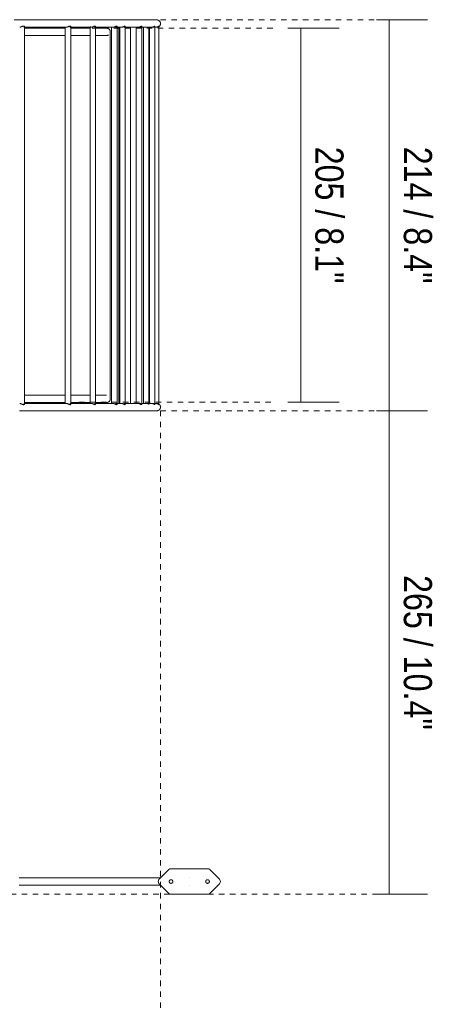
# Model space of a CAD drawing. Header units: millimetres. Extents: x -3269 to -1326, y 696 to 6709.
# Tile 7 of 11: x -1553 to -1326, y 980 to 1519. Entities that reach past the tile are written whole.
import ezdxf

# ---------------------------------------------------------------- set-up
doc = ezdxf.new("R2010")
doc.units = ezdxf.units.MM
doc.linetypes.add('Dash', pattern=[6, 3, -3])
doc.layers.add('A-ANNO-DIMS', color=7, linetype='Dash', lineweight=9, true_color=0xd2d2d2)
doc.layers.add('A-ANNO-DIMS-7', color=7, linetype='Continuous', lineweight=9)
doc.layers.add('E-LITE-EQPM', color=7, linetype='Continuous', lineweight=20)
doc.styles.add('Arial Narrow', font='ARIALN.TTF', dxfattribs={"height": 15.4})
doc.dimstyles.new('FARO_-_2_2mm_Arial_Narrow_mm_Inch_Right', dxfattribs={"dimscale": 304.8, "dimtxt": 15.760837, "dimasz": 0, "dimexe": 0.068898, "dimexo": 0.0625, "dimgap": 0.011483, "dimtad": 1, "dimdec": 0, "dimzin": 0, "dimdsep": 46, "dimtxsty": 'Arial Narrow', "dimblk1": 'NONE', "dimblk2": 'NONE', "dimsah": 1, "dimcen": 0.09, "dimadec": 0, "dimazin": 0, "dimtfac": 1, "dimtdec": 4, "dimtix": 1, "dimtmove": 0, "dimatfit": 3, "dimfxl": 0.022966, "dimfxlon": 1, "dimtvp": 1, "dimtolj": 1, "dimtzin": 0, "dimarcsym": 2})

# ---------------------------------------------------------------- blocks, each defined once
blk = doc.blocks.new('29307 - 29307 LINDA White table lamp-433246-Frontal_PDF')
at = {"layer": 'E-LITE-EQPM'}
for p, q in [((-2943.78, 1309.05), (-2943.78, 1515.52)), ((-2938.12, 1515.32), (-2938.12, 1514.78)), ((-2935.12, 1514.78), (-2935.12, 1515.33)), ((-2921.45, 1515.3), (-2921.45, 1309.26)), ((-2918.45, 1308.93), (-2918.45, 1515.64)), ((-2915.94, 1515.28), (-2918.45, 1515.28)), ((-2916.5, 1515.31), (-2916.5, 1514.78)), ((-2910, 1515.28), (-2914.06, 1515.28)), ((-2913.5, 1514.77), (-2913.5, 1515.3)), ((-2910.62, 1515.32), (-2910.62, 1514.78)), ((-2907.87, 1515.28), (-2908.24, 1515.28)), ((-2907.87, 1515.29), (-2907.87, 1309.27)), ((-2904.87, 1308.85), (-2904.87, 1515.71)), ((-2896.14, 1515.29), (-2896.14, 1309.36)), ((-2893.94, 1515.28), (-2890.76, 1515.28)), ((-2893.14, 1308.78), (-2893.14, 1515.78)), ((-2892.05, 1309.28), (-2892.05, 1515.29)), ((-2891.62, 1515.31), (-2891.62, 1309.26)), ((-2888.62, 1308.75), (-2888.62, 1515.81)), ((-2885.73, 1309.26), (-2885.73, 1515.3)), ((-2882.63, 1515.25), (-2882.63, 1309.21)), ((-2879.63, 1308.68), (-2879.63, 1515.88)), ((-2877.58, 1515.28), (-2879.63, 1515.28)), ((-2878.71, 1515.34), (-2878.71, 1309.22)), ((-2876.63, 1515.28), (-2876.85, 1515.28)), ((-2875.71, 1309.26), (-2875.71, 1515.3)), ((-2875.43, 1515.31), (-2875.43, 1309.26)), ((-2872.65, 1515.28), (-2872.86, 1515.28)), ((-2872.43, 1308.63), (-2872.43, 1515.94)), ((-2870.29, 1308.61), (-2870.29, 1515.96)), ((-2896.82, 1311.78), (-2896.82, 1512.78)), ((-2943.78, 1309.76), (-2939.17, 1309.28)), ((-2907.87, 1309.51), (-2911.54, 1309.89)), ((-2890.76, 1309.28), (-2893.94, 1309.28)), ((-2888.62, 1309.28), (-2887.82, 1309.28)), ((-2876.85, 1309.28), (-2876.62, 1309.28)), ((-2872.86, 1309.28), (-2872.65, 1309.28)), ((-2864.76, 1054.09), (-2870.14, 1048.71)), ((-2853.55, 1054.5), (-2863.55, 1054.5)), ((-2843.55, 1054.5), (-2853.55, 1054.5)), ((-2836.95, 1048.71), (-2842.34, 1054.09)), ((-2870.14, 1046.29), (-2864.76, 1040.91)), ((-2842.34, 1040.91), (-2836.95, 1046.29)), ((-2863.55, 1040.5), (-2853.55, 1040.5)), ((-2853.55, 1040.5), (-2843.55, 1040.5))]:
    blk.add_line(p, q, dxfattribs=at)
at = {"layer": 'E-LITE-EQPM', "flags": 128}
for points in [[(-2871.32, 1519.28), (-2871.48, 1519.28), (-2871.95, 1519.28), (-2872.74, 1519.28), (-2873.85, 1519.28), (-2875.27, 1519.28), (-2876.99, 1519.28), (-2879.03, 1519.28), (-2881.37, 1519.28), (-2884.01, 1519.28), (-2886.95, 1519.28), (-2890.18, 1519.28), (-2893.69, 1519.28), (-2897.49, 1519.28), (-2901.56, 1519.28), (-2905.9, 1519.28), (-2910.5, 1519.28), (-2915.36, 1519.28), (-2920.46, 1519.28), (-2925.8, 1519.28), (-2931.37, 1519.28), (-2937.16, 1519.28), (-2943.16, 1519.28), (-2949.37, 1519.28)], [(-2944.12, 1515.28), (-2938.08, 1515.28), (-2932.26, 1515.28), (-2926.65, 1515.28), (-2921.28, 1515.28), (-2920.94, 1515.28)], [(-2930.39, 1519.28), (-2928.78, 1519.28), (-2923.31, 1519.28), (-2918.49, 1519.28)], [(-2918.97, 1515.28), (-2913.94, 1515.28), (-2909.16, 1515.28), (-2907.23, 1515.28)], [(-2905.52, 1515.28), (-2901.21, 1515.28), (-2897.16, 1515.28), (-2895.35, 1515.28)], [(-2897.64, 1519.28), (-2895.71, 1519.28), (-2892.04, 1519.28), (-2891.46, 1519.28)], [(-2889.49, 1515.28), (-2886.32, 1515.28), (-2883.44, 1515.28), (-2881.6, 1515.28)], [(-2880.67, 1515.28), (-2878.42, 1515.28), (-2876.47, 1515.28), (-2874.83, 1515.28), (-2874.18, 1515.28)], [(-2875.98, 1519.28), (-2874.57, 1519.28), (-2873.3, 1519.28), (-2872.34, 1519.28), (-2871.69, 1519.28), (-2871.36, 1519.28), (-2871.32, 1519.28)], [(-2873.7, 1515.28), (-2872.63, 1515.28), (-2871.89, 1515.28)], [(-2871.32, 1515.28), (-2871.48, 1515.28), (-2871.95, 1515.28), (-2872.32, 1515.28)], [(-2871.69, 1515.28), (-2871.36, 1515.28), (-2871.32, 1515.28)], [(-2871.32, 1519.28), (-2871.24, 1519.28), (-2871.16, 1519.28), (-2871.08, 1519.27), (-2871, 1519.26), (-2870.92, 1519.24), (-2870.84, 1519.23), (-2870.77, 1519.2), (-2870.69, 1519.18), (-2870.61, 1519.15), (-2870.54, 1519.12), (-2870.47, 1519.09), (-2870.39, 1519.06), (-2870.32, 1519.02), (-2870.26, 1518.98), (-2870.19, 1518.93), (-2870.12, 1518.89), (-2870.06, 1518.84), (-2870, 1518.79), (-2869.94, 1518.73), (-2869.88, 1518.68), (-2869.83, 1518.62), (-2869.78, 1518.56), (-2869.73, 1518.49), (-2869.68, 1518.43), (-2869.64, 1518.36), (-2869.59, 1518.3), (-2869.55, 1518.23), (-2869.52, 1518.15), (-2869.48, 1518.08), (-2869.45, 1518.01), (-2869.43, 1517.93), (-2869.4, 1517.86), (-2869.38, 1517.78), (-2869.36, 1517.7), (-2869.35, 1517.62), (-2869.34, 1517.54), (-2869.33, 1517.46), (-2869.32, 1517.38), (-2869.32, 1517.3), (-2869.32, 1517.28)], [(-2869.32, 1517.28), (-2869.32, 1517.2), (-2869.32, 1517.12), (-2869.33, 1517.04), (-2869.34, 1516.96), (-2869.36, 1516.89), (-2869.38, 1516.81), (-2869.4, 1516.73), (-2869.42, 1516.65), (-2869.45, 1516.58), (-2869.48, 1516.5), (-2869.51, 1516.43), (-2869.54, 1516.36), (-2869.58, 1516.29), (-2869.62, 1516.22), (-2869.67, 1516.15), (-2869.71, 1516.09), (-2869.76, 1516.02), (-2869.81, 1515.96), (-2869.87, 1515.9), (-2869.92, 1515.85), (-2869.98, 1515.79), (-2870.04, 1515.74), (-2870.11, 1515.69), (-2870.17, 1515.64), (-2870.24, 1515.6), (-2870.31, 1515.56), (-2870.38, 1515.52), (-2870.45, 1515.48), (-2870.52, 1515.45), (-2870.59, 1515.42), (-2870.67, 1515.39), (-2870.74, 1515.37), (-2870.82, 1515.35), (-2870.9, 1515.33), (-2870.98, 1515.31), (-2871.06, 1515.3), (-2871.14, 1515.29), (-2871.22, 1515.29), (-2871.3, 1515.28), (-2871.32, 1515.28)], [(-2921.45, 1514.78), (-2924.86, 1514.78), (-2928.6, 1514.78), (-2932.56, 1514.78), (-2936.74, 1514.78), (-2941.14, 1514.78), (-2943.78, 1514.78)], [(-2943.78, 1514.78), (-2943.59, 1514.78), (-2940.23, 1514.78)], [(-2943.78, 1510.78), (-2943.59, 1510.78), (-2939.09, 1510.78), (-2934.79, 1510.78), (-2930.71, 1510.78), (-2926.85, 1510.78), (-2923.22, 1510.78), (-2921.45, 1510.78)], [(-2907.87, 1514.78), (-2909.75, 1514.78), (-2912.28, 1514.78), (-2915.06, 1514.78), (-2918.09, 1514.78), (-2918.45, 1514.78)], [(-2918.45, 1514.78), (-2916.66, 1514.78), (-2914.53, 1514.78)], [(-2918.45, 1510.78), (-2916.66, 1510.78), (-2913.75, 1510.78), (-2911.08, 1510.78), (-2908.67, 1510.78), (-2907.87, 1510.78)], [(-2911.6, 1514.78), (-2911.08, 1514.78), (-2908.67, 1514.78), (-2907.87, 1514.78)], [(-2898.82, 1514.78), (-2898.95, 1514.78), (-2899.36, 1514.78), (-2900.04, 1514.78), (-2901, 1514.78), (-2902.22, 1514.78), (-2903.71, 1514.78), (-2904.87, 1514.78)], [(-2904.87, 1510.78), (-2904.62, 1510.78), (-2902.99, 1510.78), (-2901.62, 1510.78), (-2900.52, 1510.78), (-2899.7, 1510.78), (-2899.14, 1510.78), (-2898.86, 1510.78), (-2898.82, 1510.78)], [(-2904.83, 1514.78), (-2904.62, 1514.78), (-2902.99, 1514.78), (-2901.62, 1514.78), (-2900.52, 1514.78), (-2899.7, 1514.78), (-2899.14, 1514.78), (-2898.86, 1514.78), (-2898.82, 1514.78)], [(-2898.82, 1510.78), (-2898.95, 1510.78), (-2899.36, 1510.78), (-2900.04, 1510.78), (-2900.28, 1510.78)], [(-2898.82, 1514.78), (-2898.74, 1514.78), (-2898.66, 1514.78), (-2898.58, 1514.77), (-2898.5, 1514.76), (-2898.42, 1514.74), (-2898.34, 1514.73), (-2898.27, 1514.7), (-2898.19, 1514.68), (-2898.11, 1514.65), (-2898.04, 1514.62), (-2897.97, 1514.59), (-2897.89, 1514.56), (-2897.82, 1514.52), (-2897.76, 1514.48), (-2897.69, 1514.43), (-2897.62, 1514.39), (-2897.56, 1514.34), (-2897.5, 1514.29), (-2897.44, 1514.23), (-2897.38, 1514.18), (-2897.33, 1514.12), (-2897.28, 1514.06), (-2897.23, 1513.99), (-2897.18, 1513.93), (-2897.14, 1513.86), (-2897.09, 1513.8), (-2897.05, 1513.73), (-2897.02, 1513.65), (-2896.98, 1513.58), (-2896.95, 1513.51), (-2896.93, 1513.43), (-2896.9, 1513.36), (-2896.88, 1513.28), (-2896.86, 1513.2), (-2896.85, 1513.12), (-2896.84, 1513.04), (-2896.83, 1512.96), (-2896.82, 1512.88), (-2896.82, 1512.8), (-2896.82, 1512.78)], [(-2897.82, 1511.05), (-2897.89, 1511.01), (-2897.96, 1510.98), (-2898.03, 1510.94), (-2898.11, 1510.91), (-2898.18, 1510.89), (-2898.26, 1510.86), (-2898.34, 1510.84), (-2898.41, 1510.82), (-2898.49, 1510.81), (-2898.57, 1510.8), (-2898.65, 1510.79), (-2898.73, 1510.78), (-2898.81, 1510.78), (-2898.82, 1510.78)], [(-2921.45, 1313.78), (-2924.86, 1313.78), (-2928.6, 1313.78), (-2932.56, 1313.78), (-2936.74, 1313.78), (-2941.14, 1313.78), (-2943.78, 1313.78)], [(-2907.87, 1313.78), (-2909.75, 1313.78), (-2912.28, 1313.78), (-2915.06, 1313.78), (-2918.09, 1313.78), (-2918.45, 1313.78)], [(-2898.82, 1313.78), (-2898.95, 1313.78), (-2899.36, 1313.78), (-2900.04, 1313.78), (-2901, 1313.78), (-2902.22, 1313.78), (-2903.71, 1313.78), (-2904.87, 1313.78)], [(-2900.29, 1313.78), (-2899.7, 1313.78), (-2899.14, 1313.78), (-2898.86, 1313.78), (-2898.82, 1313.78)], [(-2896.82, 1311.78), (-2896.82, 1311.7), (-2896.82, 1311.62), (-2896.83, 1311.54), (-2896.84, 1311.46), (-2896.86, 1311.39), (-2896.88, 1311.31), (-2896.9, 1311.23), (-2896.92, 1311.15), (-2896.95, 1311.08), (-2896.98, 1311), (-2897.01, 1310.93), (-2897.04, 1310.86), (-2897.08, 1310.79), (-2897.12, 1310.72), (-2897.17, 1310.65), (-2897.21, 1310.59), (-2897.26, 1310.52), (-2897.31, 1310.46), (-2897.37, 1310.4), (-2897.42, 1310.35), (-2897.48, 1310.29), (-2897.54, 1310.24), (-2897.61, 1310.19), (-2897.67, 1310.14), (-2897.74, 1310.1), (-2897.81, 1310.06), (-2897.88, 1310.02), (-2897.95, 1309.98), (-2898.02, 1309.95), (-2898.09, 1309.92), (-2898.17, 1309.89), (-2898.24, 1309.87), (-2898.32, 1309.85), (-2898.4, 1309.83), (-2898.48, 1309.81), (-2898.56, 1309.8), (-2898.64, 1309.79), (-2898.72, 1309.79), (-2898.8, 1309.78), (-2898.82, 1309.78)], [(-2946.49, 1305.28), (-2940.37, 1305.28), (-2934.47, 1305.28), (-2928.78, 1305.28), (-2923.31, 1305.28), (-2918.08, 1305.28), (-2913.09, 1305.28), (-2908.35, 1305.28), (-2903.87, 1305.28), (-2899.65, 1305.28), (-2895.71, 1305.28), (-2892.04, 1305.28), (-2888.66, 1305.28), (-2885.56, 1305.28), (-2882.76, 1305.28), (-2880.26, 1305.28), (-2878.05, 1305.28), (-2876.16, 1305.28), (-2874.57, 1305.28), (-2873.3, 1305.28), (-2872.34, 1305.28), (-2871.69, 1305.28), (-2871.36, 1305.28), (-2871.32, 1305.28)], [(-2920.94, 1309.28), (-2926.3, 1309.28), (-2931.89, 1309.28), (-2937.7, 1309.28), (-2943.72, 1309.28), (-2944.12, 1309.28)], [(-2943.78, 1309.78), (-2943.59, 1309.78), (-2939.09, 1309.78), (-2934.79, 1309.78), (-2930.71, 1309.78), (-2926.85, 1309.78), (-2923.22, 1309.78), (-2921.45, 1309.78)], [(-2895.7, 1305.28), (-2897.49, 1305.28), (-2901.56, 1305.28), (-2905.9, 1305.28), (-2910.5, 1305.28), (-2915.36, 1305.28), (-2920.46, 1305.28)], [(-2907.23, 1309.28), (-2911.9, 1309.28), (-2916.83, 1309.28), (-2918.97, 1309.28)], [(-2918.45, 1309.78), (-2916.66, 1309.78), (-2913.75, 1309.78), (-2911.08, 1309.78), (-2908.67, 1309.78), (-2907.87, 1309.78)], [(-2907.87, 1309.78), (-2909.75, 1309.78), (-2910.49, 1309.78)], [(-2895.35, 1309.28), (-2899.27, 1309.28), (-2903.47, 1309.28), (-2905.52, 1309.28)], [(-2904.87, 1309.78), (-2904.62, 1309.78), (-2902.99, 1309.78), (-2901.62, 1309.78), (-2900.52, 1309.78), (-2899.7, 1309.78), (-2899.14, 1309.78), (-2898.86, 1309.78), (-2898.82, 1309.78)], [(-2901.58, 1309.78), (-2902.22, 1309.78), (-2903.71, 1309.78), (-2904.87, 1309.78)], [(-2898.82, 1309.78), (-2898.95, 1309.78), (-2899.36, 1309.78), (-2900.04, 1309.78), (-2900.68, 1309.78)], [(-2885.57, 1305.28), (-2886.95, 1305.28), (-2890.18, 1305.28), (-2891.92, 1305.28)], [(-2881.6, 1309.28), (-2884.27, 1309.28), (-2887.24, 1309.28), (-2889.49, 1309.28)], [(-2886.65, 1309.28), (-2883.74, 1309.28), (-2882.63, 1309.28)], [(-2874.18, 1309.28), (-2875.68, 1309.28), (-2877.49, 1309.28), (-2879.6, 1309.28), (-2880.67, 1309.28)], [(-2879.63, 1309.28), (-2878.81, 1309.28), (-2877.58, 1309.28)], [(-2873.53, 1305.28), (-2873.85, 1305.28), (-2875.27, 1305.28), (-2875.62, 1305.28)], [(-2871.89, 1309.28), (-2872.66, 1309.28), (-2873.7, 1309.28)], [(-2871.32, 1305.28), (-2871.48, 1305.28), (-2871.95, 1305.28), (-2872.74, 1305.28), (-2873.19, 1305.28)], [(-2872.32, 1309.28), (-2871.68, 1309.28), (-2871.36, 1309.28), (-2871.32, 1309.28)], [(-2871.32, 1309.28), (-2871.48, 1309.28), (-2871.69, 1309.28)], [(-2871.32, 1309.28), (-2871.24, 1309.28), (-2871.16, 1309.28), (-2871.08, 1309.27), (-2871, 1309.26), (-2870.92, 1309.24), (-2870.84, 1309.23), (-2870.77, 1309.2), (-2870.69, 1309.18), (-2870.61, 1309.15), (-2870.54, 1309.12), (-2870.47, 1309.09), (-2870.39, 1309.06), (-2870.32, 1309.02), (-2870.26, 1308.98), (-2870.19, 1308.93), (-2870.12, 1308.89), (-2870.06, 1308.84), (-2870, 1308.79), (-2869.94, 1308.73), (-2869.88, 1308.68), (-2869.83, 1308.62), (-2869.78, 1308.56), (-2869.73, 1308.49), (-2869.68, 1308.43), (-2869.64, 1308.36), (-2869.59, 1308.3), (-2869.55, 1308.23), (-2869.52, 1308.15), (-2869.48, 1308.08), (-2869.45, 1308.01), (-2869.43, 1307.93), (-2869.4, 1307.86), (-2869.38, 1307.78), (-2869.36, 1307.7), (-2869.35, 1307.62), (-2869.34, 1307.54), (-2869.33, 1307.46), (-2869.32, 1307.38), (-2869.32, 1307.3), (-2869.32, 1307.28)], [(-2869.32, 1307.28), (-2869.32, 1307.2), (-2869.32, 1307.12), (-2869.33, 1307.04), (-2869.34, 1306.96), (-2869.36, 1306.89), (-2869.38, 1306.81), (-2869.4, 1306.73), (-2869.42, 1306.65), (-2869.45, 1306.58), (-2869.48, 1306.5), (-2869.51, 1306.43), (-2869.54, 1306.36), (-2869.58, 1306.29), (-2869.62, 1306.22), (-2869.67, 1306.15), (-2869.71, 1306.09), (-2869.76, 1306.02), (-2869.81, 1305.96), (-2869.87, 1305.9), (-2869.92, 1305.85), (-2869.98, 1305.79), (-2870.04, 1305.74), (-2870.11, 1305.69), (-2870.17, 1305.64), (-2870.24, 1305.6), (-2870.31, 1305.56), (-2870.38, 1305.52), (-2870.45, 1305.48), (-2870.52, 1305.45), (-2870.59, 1305.42), (-2870.67, 1305.39), (-2870.74, 1305.37), (-2870.82, 1305.35), (-2870.9, 1305.33), (-2870.98, 1305.31), (-2871.06, 1305.3), (-2871.14, 1305.29), (-2871.22, 1305.29), (-2871.3, 1305.28), (-2871.32, 1305.28)], [(-2869.42, 1049.5), (-2869.42, 1049.5), (-2870.27, 1049.5), (-2871.14, 1049.5), (-2872.02, 1049.5), (-2872.92, 1049.5), (-2873.83, 1049.5), (-2874.74, 1049.5), (-2875.67, 1049.5), (-2876.59, 1049.5), (-2877.52, 1049.5), (-2878.44, 1049.5), (-2879.36, 1049.5), (-2880.28, 1049.5), (-2881.19, 1049.5), (-2882.08, 1049.5), (-2882.97, 1049.5), (-2883.85, 1049.5), (-2884.71, 1049.5), (-2885.56, 1049.5), (-2886.4, 1049.5), (-2887.22, 1049.5), (-2888.03, 1049.5), (-2888.83, 1049.5), (-2889.61, 1049.5), (-2890.39, 1049.5), (-2891.15, 1049.5), (-2891.9, 1049.5), (-2892.65, 1049.5), (-2893.39, 1049.5), (-2894.11, 1049.5), (-2894.84, 1049.5), (-2895.55, 1049.5), (-2896.26, 1049.5), (-2896.96, 1049.5), (-2897.65, 1049.5), (-2898.34, 1049.5), (-2899.02, 1049.5), (-2899.7, 1049.5), (-2900.37, 1049.5), (-2901.03, 1049.5), (-2901.69, 1049.5), (-2902.34, 1049.5), (-2902.99, 1049.5), (-2903.62, 1049.5), (-2904.25, 1049.5), (-2904.87, 1049.5), (-2905.49, 1049.5), (-2906.09, 1049.5), (-2906.69, 1049.5), (-2907.28, 1049.5), (-2907.86, 1049.5), (-2908.44, 1049.5), (-2909, 1049.5), (-2909.56, 1049.5), (-2910.1, 1049.5), (-2910.64, 1049.5), (-2911.17, 1049.5), (-2911.69, 1049.5), (-2912.21, 1049.5), (-2912.72, 1049.5), (-2913.21, 1049.5), (-2913.7, 1049.5), (-2914.19, 1049.5), (-2914.66, 1049.5), (-2915.13, 1049.5), (-2915.59, 1049.5), (-2916.05, 1049.5), (-2916.5, 1049.5), (-2916.95, 1049.5), (-2917.39, 1049.5), (-2917.83, 1049.5), (-2918.27, 1049.5), (-2918.71, 1049.5), (-2919.14, 1049.5), (-2919.57, 1049.5), (-2920, 1049.5), (-2920.43, 1049.5), (-2920.86, 1049.5), (-2921.29, 1049.5), (-2921.71, 1049.5), (-2922.14, 1049.5), (-2922.57, 1049.5), (-2923, 1049.5), (-2923.43, 1049.5), (-2923.87, 1049.5), (-2924.3, 1049.5), (-2924.74, 1049.5), (-2925.18, 1049.5), (-2925.62, 1049.5), (-2926.07, 1049.5), (-2926.51, 1049.5), (-2926.97, 1049.5), (-2927.42, 1049.5), (-2927.88, 1049.5), (-2928.34, 1049.5), (-2928.8, 1049.5), (-2929.27, 1049.5), (-2929.74, 1049.5), (-2930.2, 1049.5), (-2930.67, 1049.5), (-2931.13, 1049.5), (-2931.59, 1049.5), (-2932.05, 1049.5), (-2932.5, 1049.5), (-2932.95, 1049.5), (-2933.39, 1049.5), (-2933.83, 1049.5), (-2934.26, 1049.5), (-2934.68, 1049.5), (-2935.1, 1049.5), (-2935.51, 1049.5), (-2935.92, 1049.5), (-2936.31, 1049.5), (-2936.7, 1049.5), (-2937.08, 1049.5), (-2937.45, 1049.5), (-2937.81, 1049.5), (-2938.16, 1049.5), (-2938.5, 1049.5), (-2938.84, 1049.5), (-2939.16, 1049.5), (-2939.47, 1049.5), (-2939.78, 1049.5), (-2940.08, 1049.5), (-2940.36, 1049.5), (-2940.64, 1049.5), (-2940.91, 1049.5), (-2941.18, 1049.5), (-2941.43, 1049.5), (-2941.68, 1049.5), (-2941.92, 1049.5), (-2942.15, 1049.5), (-2942.38, 1049.5), (-2942.61, 1049.5), (-2942.84, 1049.5), (-2943.06, 1049.5), (-2943.29, 1049.5), (-2943.51, 1049.5), (-2943.74, 1049.5), (-2943.98, 1049.5), (-2944.22, 1049.5), (-2944.46, 1049.5), (-2944.71, 1049.5), (-2944.97, 1049.5), (-2945.24, 1049.5), (-2945.52, 1049.5), (-2945.81, 1049.5), (-2946.11, 1049.5), (-2946.43, 1049.5), (-2946.77, 1049.5)], [(-2862.55, 1047.5), (-2862.55, 1047.54), (-2862.55, 1047.58), (-2862.56, 1047.62), (-2862.56, 1047.66), (-2862.57, 1047.7), (-2862.58, 1047.74), (-2862.59, 1047.78), (-2862.6, 1047.81), (-2862.61, 1047.85), (-2862.63, 1047.89), (-2862.64, 1047.93), (-2862.66, 1047.96), (-2862.68, 1048), (-2862.7, 1048.03), (-2862.72, 1048.06), (-2862.75, 1048.1), (-2862.77, 1048.13), (-2862.8, 1048.16), (-2862.82, 1048.19), (-2862.85, 1048.22), (-2862.88, 1048.24), (-2862.91, 1048.27), (-2862.94, 1048.3), (-2862.97, 1048.32), (-2863.01, 1048.34), (-2863.04, 1048.36), (-2863.08, 1048.38), (-2863.11, 1048.4), (-2863.15, 1048.42), (-2863.19, 1048.43), (-2863.22, 1048.45), (-2863.26, 1048.46), (-2863.3, 1048.47), (-2863.34, 1048.48), (-2863.38, 1048.49), (-2863.42, 1048.49), (-2863.46, 1048.5), (-2863.5, 1048.5), (-2863.54, 1048.5), (-2863.58, 1048.5), (-2863.62, 1048.5), (-2863.66, 1048.49), (-2863.7, 1048.49), (-2863.74, 1048.48), (-2863.78, 1048.47), (-2863.81, 1048.46), (-2863.85, 1048.45), (-2863.89, 1048.44), (-2863.93, 1048.43), (-2863.96, 1048.41), (-2864, 1048.39), (-2864.04, 1048.37), (-2864.07, 1048.35), (-2864.1, 1048.33), (-2864.14, 1048.31), (-2864.17, 1048.28), (-2864.2, 1048.26), (-2864.23, 1048.23), (-2864.26, 1048.2), (-2864.29, 1048.18), (-2864.31, 1048.15), (-2864.34, 1048.11), (-2864.36, 1048.08), (-2864.38, 1048.05), (-2864.4, 1048.02), (-2864.42, 1047.98), (-2864.44, 1047.95), (-2864.46, 1047.91), (-2864.48, 1047.87), (-2864.49, 1047.83), (-2864.5, 1047.8), (-2864.51, 1047.76), (-2864.52, 1047.72), (-2864.53, 1047.68), (-2864.54, 1047.64), (-2864.54, 1047.6), (-2864.55, 1047.56), (-2864.55, 1047.52), (-2864.55, 1047.5)], [(-2864.55, 1047.5), (-2864.55, 1047.46), (-2864.54, 1047.42), (-2864.54, 1047.38), (-2864.54, 1047.34), (-2864.53, 1047.3), (-2864.52, 1047.26), (-2864.51, 1047.22), (-2864.5, 1047.19), (-2864.48, 1047.15), (-2864.47, 1047.11), (-2864.45, 1047.07), (-2864.43, 1047.04), (-2864.42, 1047), (-2864.4, 1046.97), (-2864.37, 1046.94), (-2864.35, 1046.9), (-2864.33, 1046.87), (-2864.3, 1046.84), (-2864.27, 1046.81), (-2864.24, 1046.78), (-2864.22, 1046.76), (-2864.19, 1046.73), (-2864.15, 1046.7), (-2864.12, 1046.68), (-2864.09, 1046.66), (-2864.05, 1046.64), (-2864.02, 1046.62), (-2863.98, 1046.6), (-2863.95, 1046.58), (-2863.91, 1046.57), (-2863.87, 1046.55), (-2863.83, 1046.54), (-2863.8, 1046.53), (-2863.76, 1046.52), (-2863.72, 1046.51), (-2863.68, 1046.51), (-2863.64, 1046.5), (-2863.6, 1046.5), (-2863.56, 1046.5), (-2863.52, 1046.5), (-2863.48, 1046.5), (-2863.44, 1046.51), (-2863.4, 1046.51), (-2863.36, 1046.52), (-2863.32, 1046.53), (-2863.28, 1046.54), (-2863.24, 1046.55), (-2863.21, 1046.56), (-2863.17, 1046.57), (-2863.13, 1046.59), (-2863.1, 1046.61), (-2863.06, 1046.63), (-2863.03, 1046.65), (-2862.99, 1046.67), (-2862.96, 1046.69), (-2862.93, 1046.72), (-2862.9, 1046.74), (-2862.87, 1046.77), (-2862.84, 1046.8), (-2862.81, 1046.82), (-2862.78, 1046.85), (-2862.76, 1046.89), (-2862.73, 1046.92), (-2862.71, 1046.95), (-2862.69, 1046.98), (-2862.67, 1047.02), (-2862.65, 1047.05), (-2862.64, 1047.09), (-2862.62, 1047.13), (-2862.61, 1047.17), (-2862.59, 1047.2), (-2862.58, 1047.24), (-2862.57, 1047.28), (-2862.56, 1047.32), (-2862.56, 1047.36), (-2862.55, 1047.4), (-2862.55, 1047.44), (-2862.55, 1047.48), (-2862.55, 1047.5)], [(-2853.55, 1049.5), (-2853.55, 1049.5), (-2853.55, 1049.5), (-2853.55, 1049.5), (-2853.55, 1049.5), (-2853.55, 1049.5), (-2853.56, 1049.5), (-2853.56, 1049.5)], [(-2842.55, 1047.5), (-2842.55, 1047.54), (-2842.55, 1047.58), (-2842.56, 1047.62), (-2842.56, 1047.66), (-2842.57, 1047.7), (-2842.58, 1047.74), (-2842.59, 1047.78), (-2842.6, 1047.81), (-2842.61, 1047.85), (-2842.63, 1047.89), (-2842.64, 1047.93), (-2842.66, 1047.96), (-2842.68, 1048), (-2842.7, 1048.03), (-2842.72, 1048.06), (-2842.75, 1048.1), (-2842.77, 1048.13), (-2842.8, 1048.16), (-2842.82, 1048.19), (-2842.85, 1048.22), (-2842.88, 1048.24), (-2842.91, 1048.27), (-2842.94, 1048.3), (-2842.97, 1048.32), (-2843.01, 1048.34), (-2843.04, 1048.36), (-2843.08, 1048.38), (-2843.11, 1048.4), (-2843.15, 1048.42), (-2843.19, 1048.43), (-2843.22, 1048.45), (-2843.26, 1048.46), (-2843.3, 1048.47), (-2843.34, 1048.48), (-2843.38, 1048.49), (-2843.42, 1048.49), (-2843.46, 1048.5), (-2843.5, 1048.5), (-2843.54, 1048.5), (-2843.58, 1048.5), (-2843.62, 1048.5), (-2843.66, 1048.49), (-2843.7, 1048.49), (-2843.74, 1048.48), (-2843.78, 1048.47), (-2843.81, 1048.46), (-2843.85, 1048.45), (-2843.89, 1048.44), (-2843.93, 1048.43), (-2843.96, 1048.41), (-2844, 1048.39), (-2844.04, 1048.37), (-2844.07, 1048.35), (-2844.1, 1048.33), (-2844.14, 1048.31), (-2844.17, 1048.28), (-2844.2, 1048.26), (-2844.23, 1048.23), (-2844.26, 1048.2), (-2844.29, 1048.18), (-2844.31, 1048.15), (-2844.34, 1048.11), (-2844.36, 1048.08), (-2844.38, 1048.05), (-2844.4, 1048.02), (-2844.42, 1047.98), (-2844.44, 1047.95), (-2844.46, 1047.91), (-2844.48, 1047.87), (-2844.49, 1047.83), (-2844.5, 1047.8), (-2844.51, 1047.76), (-2844.52, 1047.72), (-2844.53, 1047.68), (-2844.54, 1047.64), (-2844.54, 1047.6), (-2844.55, 1047.56), (-2844.55, 1047.52), (-2844.55, 1047.5)], [(-2844.55, 1047.5), (-2844.55, 1047.46), (-2844.54, 1047.42), (-2844.54, 1047.38), (-2844.54, 1047.34), (-2844.53, 1047.3), (-2844.52, 1047.26), (-2844.51, 1047.22), (-2844.5, 1047.19), (-2844.48, 1047.15), (-2844.47, 1047.11), (-2844.45, 1047.07), (-2844.43, 1047.04), (-2844.42, 1047), (-2844.4, 1046.97), (-2844.37, 1046.94), (-2844.35, 1046.9), (-2844.33, 1046.87), (-2844.3, 1046.84), (-2844.27, 1046.81), (-2844.24, 1046.78), (-2844.22, 1046.76), (-2844.19, 1046.73), (-2844.15, 1046.7), (-2844.12, 1046.68), (-2844.09, 1046.66), (-2844.05, 1046.64), (-2844.02, 1046.62), (-2843.98, 1046.6), (-2843.95, 1046.58), (-2843.91, 1046.57), (-2843.87, 1046.55), (-2843.83, 1046.54), (-2843.8, 1046.53), (-2843.76, 1046.52), (-2843.72, 1046.51), (-2843.68, 1046.51), (-2843.64, 1046.5), (-2843.6, 1046.5), (-2843.56, 1046.5), (-2843.52, 1046.5), (-2843.48, 1046.5), (-2843.44, 1046.51), (-2843.4, 1046.51), (-2843.36, 1046.52), (-2843.32, 1046.53), (-2843.28, 1046.54), (-2843.24, 1046.55), (-2843.21, 1046.56), (-2843.17, 1046.57), (-2843.13, 1046.59), (-2843.1, 1046.61), (-2843.06, 1046.63), (-2843.03, 1046.65), (-2842.99, 1046.67), (-2842.96, 1046.69), (-2842.93, 1046.72), (-2842.9, 1046.74), (-2842.87, 1046.77), (-2842.84, 1046.8), (-2842.81, 1046.82), (-2842.78, 1046.85), (-2842.76, 1046.89), (-2842.73, 1046.92), (-2842.71, 1046.95), (-2842.69, 1046.98), (-2842.67, 1047.02), (-2842.65, 1047.05), (-2842.64, 1047.09), (-2842.62, 1047.13), (-2842.61, 1047.17), (-2842.59, 1047.2), (-2842.58, 1047.24), (-2842.57, 1047.28), (-2842.56, 1047.32), (-2842.56, 1047.36), (-2842.55, 1047.4), (-2842.55, 1047.44), (-2842.55, 1047.48), (-2842.55, 1047.5)], [(-2869.42, 1045.5), (-2869.42, 1045.5), (-2870.27, 1045.5), (-2871.14, 1045.5), (-2872.02, 1045.5), (-2872.92, 1045.5), (-2873.83, 1045.5), (-2874.74, 1045.5), (-2875.67, 1045.5), (-2876.59, 1045.5), (-2877.52, 1045.5), (-2878.44, 1045.5), (-2879.36, 1045.5), (-2880.28, 1045.5), (-2881.19, 1045.5), (-2882.08, 1045.5), (-2882.97, 1045.5), (-2883.85, 1045.5), (-2884.71, 1045.5), (-2885.56, 1045.5), (-2886.4, 1045.5), (-2887.22, 1045.5), (-2888.03, 1045.5), (-2888.83, 1045.5), (-2889.61, 1045.5), (-2890.39, 1045.5), (-2891.15, 1045.5), (-2891.9, 1045.5), (-2892.65, 1045.5), (-2893.39, 1045.5), (-2894.11, 1045.5), (-2894.84, 1045.5), (-2895.55, 1045.5), (-2896.26, 1045.5), (-2896.96, 1045.5), (-2897.65, 1045.5), (-2898.34, 1045.5), (-2899.02, 1045.5), (-2899.7, 1045.5), (-2900.37, 1045.5), (-2901.03, 1045.5), (-2901.69, 1045.5), (-2902.34, 1045.5), (-2902.99, 1045.5), (-2903.62, 1045.5), (-2904.25, 1045.5), (-2904.87, 1045.5), (-2905.49, 1045.5), (-2906.09, 1045.5), (-2906.69, 1045.5), (-2907.28, 1045.5), (-2907.86, 1045.5), (-2908.44, 1045.5), (-2909, 1045.5), (-2909.56, 1045.5), (-2910.1, 1045.5), (-2910.64, 1045.5), (-2911.17, 1045.5), (-2911.69, 1045.5), (-2912.21, 1045.5), (-2912.72, 1045.5), (-2913.21, 1045.5), (-2913.7, 1045.5), (-2914.19, 1045.5), (-2914.66, 1045.5), (-2915.13, 1045.5), (-2915.59, 1045.5), (-2916.05, 1045.5), (-2916.5, 1045.5), (-2916.95, 1045.5), (-2917.39, 1045.5), (-2917.83, 1045.5), (-2918.27, 1045.5), (-2918.71, 1045.5), (-2919.14, 1045.5), (-2919.57, 1045.5), (-2920, 1045.5), (-2920.43, 1045.5), (-2920.86, 1045.5), (-2921.29, 1045.5), (-2921.71, 1045.5), (-2922.14, 1045.5), (-2922.57, 1045.5), (-2923, 1045.5), (-2923.43, 1045.5), (-2923.87, 1045.5), (-2924.3, 1045.5), (-2924.74, 1045.5), (-2925.18, 1045.5), (-2925.62, 1045.5), (-2926.07, 1045.5), (-2926.51, 1045.5), (-2926.97, 1045.5), (-2927.42, 1045.5), (-2927.88, 1045.5), (-2928.34, 1045.5), (-2928.8, 1045.5), (-2929.27, 1045.5), (-2929.74, 1045.5), (-2930.2, 1045.5), (-2930.67, 1045.5), (-2931.13, 1045.5), (-2931.59, 1045.5), (-2932.05, 1045.5), (-2932.5, 1045.5), (-2932.95, 1045.5), (-2933.39, 1045.5), (-2933.83, 1045.5), (-2934.26, 1045.5), (-2934.68, 1045.5), (-2935.1, 1045.5), (-2935.51, 1045.5), (-2935.92, 1045.5), (-2936.31, 1045.5), (-2936.7, 1045.5), (-2937.08, 1045.5), (-2937.45, 1045.5), (-2937.81, 1045.5), (-2938.16, 1045.5), (-2938.5, 1045.5), (-2938.84, 1045.5), (-2939.16, 1045.5), (-2939.47, 1045.5), (-2939.78, 1045.5), (-2940.08, 1045.5), (-2940.36, 1045.5), (-2940.64, 1045.5), (-2940.91, 1045.5), (-2941.18, 1045.5), (-2941.43, 1045.5), (-2941.68, 1045.5), (-2941.92, 1045.5), (-2942.15, 1045.5), (-2942.38, 1045.5), (-2942.61, 1045.5), (-2942.84, 1045.5), (-2943.06, 1045.5), (-2943.29, 1045.5), (-2943.51, 1045.5), (-2943.74, 1045.5), (-2943.98, 1045.5), (-2944.22, 1045.5), (-2944.46, 1045.5), (-2944.71, 1045.5), (-2944.97, 1045.5), (-2945.24, 1045.5), (-2945.52, 1045.5), (-2945.81, 1045.5), (-2946.11, 1045.5), (-2946.43, 1045.5), (-2946.77, 1045.5)], [(-2853.55, 1045.5), (-2853.55, 1045.5), (-2853.55, 1045.5), (-2853.55, 1045.5), (-2853.55, 1045.5), (-2853.55, 1045.5), (-2853.56, 1045.5), (-2853.56, 1045.5)]]:
    blk.add_lwpolyline(points, dxfattribs=at)
at = {"layer": 'E-LITE-EQPM'}
for centre, start, end in [((-2863.55, 1052.5), 90, 127.1595), ((-2843.55, 1052.5), 52.8405, 90), ((-2868.55, 1047.5), 142.8405, 217.1595), ((-2838.55, 1047.5), 322.8405, 37.1595), ((-2863.55, 1042.5), 232.8405, 270), ((-2843.55, 1042.5), 270, 307.1595)]:
    blk.add_arc(centre, 2, start, end, dxfattribs=at)
for points, knots in [([(-2946.42, 1515.28), (-2946.33, 1515.29), (-2946.16, 1515.32), (-2945.88, 1515.4), (-2945.66, 1515.5), (-2945.45, 1515.58), (-2945.26, 1515.67), (-2945.07, 1515.76), (-2944.86, 1515.84), (-2944.66, 1515.92), (-2944.47, 1515.95), (-2944.3, 1515.96), (-2944.15, 1515.94), (-2944.02, 1515.89), (-2943.92, 1515.8), (-2943.84, 1515.72), (-2943.79, 1515.63), (-2943.78, 1515.56), (-2943.78, 1515.52)], [-0.7777778, -0.7777778, -0.7777778, -0.7777778, -0.6944444, -0.6388889, -0.5833333, -0.5416667, -0.5, -0.4513889, -0.4166667, -0.3611111, -0.3194444, -0.2777778, -0.2361111, -0.1944444, -0.1388889, -0.0972222, -0.0555556, 0, 0, 0, 0]), ([(-2935.84, 1515.33), (-2935.78, 1515.32), (-2935.65, 1515.29), (-2935.54, 1515.28), (-2935.48, 1515.28)], [-0.31944444, -0.31944444, -0.31944444, -0.31944444, -0.27777778, -0.22222222, -0.22222222, -0.22222222, -0.22222222]), ([(-2921.01, 1515.29), (-2920.95, 1515.28), (-2920.81, 1515.29), (-2920.57, 1515.32), (-2920.34, 1515.4), (-2920.12, 1515.47), (-2919.92, 1515.55), (-2919.74, 1515.64), (-2919.53, 1515.73), (-2919.34, 1515.82), (-2919.15, 1515.89), (-2918.97, 1515.94), (-2918.76, 1515.98), (-2918.6, 1515.91), (-2918.51, 1515.83), (-2918.46, 1515.75), (-2918.45, 1515.68), (-2918.45, 1515.64)], [-0.75, -0.75, -0.75, -0.75, -0.6944444, -0.6388889, -0.5833333, -0.5416667, -0.5, -0.4513889, -0.4166667, -0.3611111, -0.3194444, -0.2777778, -0.2222222, -0.1388889, -0.0972222, -0.0555556, 0, 0, 0, 0]), ([(-2908.37, 1515.29), (-2908.25, 1515.28), (-2908.09, 1515.29), (-2907.91, 1515.33), (-2907.79, 1515.39), (-2907.69, 1515.48), (-2907.63, 1515.57), (-2907.62, 1515.65), (-2907.62, 1515.69)], [-0.3333333, -0.3333333, -0.3333333, -0.3333333, -0.25, -0.2083333, -0.1666667, -0.1111111, -0.0555556, 0, 0, 0, 0]), ([(-2907.34, 1515.29), (-2907.27, 1515.28), (-2907.09, 1515.28), (-2906.81, 1515.33), (-2906.55, 1515.41), (-2906.35, 1515.48), (-2906.16, 1515.56), (-2905.95, 1515.65), (-2905.77, 1515.75), (-2905.58, 1515.83), (-2905.4, 1515.91), (-2905.22, 1515.96), (-2905.06, 1515.96), (-2904.95, 1515.91), (-2904.88, 1515.83), (-2904.87, 1515.75), (-2904.87, 1515.71)], [-0.7222222, -0.7222222, -0.7222222, -0.7222222, -0.6666667, -0.5833333, -0.5416667, -0.5, -0.4513889, -0.4166667, -0.3611111, -0.3194444, -0.2777778, -0.2222222, -0.1666667, -0.1111111, -0.0555556, 0, 0, 0, 0]), ([(-2895.41, 1515.28), (-2895.33, 1515.28), (-2895.18, 1515.29), (-2894.96, 1515.32), (-2894.74, 1515.38), (-2894.53, 1515.46), (-2894.31, 1515.54), (-2894.12, 1515.63), (-2893.95, 1515.71), (-2893.77, 1515.8), (-2893.61, 1515.89), (-2893.46, 1515.93), (-2893.33, 1515.96), (-2893.23, 1515.95), (-2893.16, 1515.89), (-2893.14, 1515.83), (-2893.14, 1515.78)], [-0.6666667, -0.6666667, -0.6666667, -0.6666667, -0.6111111, -0.5694444, -0.5277778, -0.4722222, -0.4305556, -0.3888889, -0.3402778, -0.3055556, -0.25, -0.2083333, -0.1666667, -0.1111111, -0.0555556, 0, 0, 0, 0]), ([(-2890.89, 1515.29), (-2890.77, 1515.28), (-2890.55, 1515.29), (-2890.24, 1515.35), (-2890, 1515.43), (-2889.79, 1515.5), (-2889.6, 1515.59), (-2889.43, 1515.68), (-2889.25, 1515.77), (-2889.09, 1515.86), (-2888.94, 1515.92), (-2888.81, 1515.95), (-2888.7, 1515.96), (-2888.63, 1515.92), (-2888.62, 1515.85), (-2888.62, 1515.81)], [-0.6666667, -0.6666667, -0.6666667, -0.6666667, -0.5833333, -0.5277778, -0.4722222, -0.4305556, -0.3888889, -0.3402778, -0.3055556, -0.25, -0.2083333, -0.1666667, -0.1111111, -0.0555556, 0, 0, 0, 0]), ([(-2881.66, 1515.29), (-2881.58, 1515.28), (-2881.4, 1515.29), (-2881.15, 1515.33), (-2880.93, 1515.39), (-2880.72, 1515.46), (-2880.52, 1515.56), (-2880.33, 1515.65), (-2880.17, 1515.74), (-2880.04, 1515.82), (-2879.9, 1515.89), (-2879.79, 1515.95), (-2879.7, 1515.96), (-2879.65, 1515.95), (-2879.63, 1515.91), (-2879.63, 1515.88)], [-0.6111111, -0.6111111, -0.6111111, -0.6111111, -0.5555556, -0.5, -0.4583333, -0.4166667, -0.3611111, -0.3194444, -0.2777778, -0.2291667, -0.1944444, -0.1388889, -0.0972222, -0.0555556, 0, 0, 0, 0]), ([(-2874.21, 1515.28), (-2874.07, 1515.28), (-2873.84, 1515.31), (-2873.53, 1515.38), (-2873.31, 1515.47), (-2873.12, 1515.55), (-2872.96, 1515.64), (-2872.83, 1515.73), (-2872.69, 1515.81), (-2872.59, 1515.9), (-2872.5, 1515.94), (-2872.45, 1515.96), (-2872.43, 1515.95), (-2872.43, 1515.94)], [-0.5555556, -0.5555556, -0.5555556, -0.5555556, -0.4722222, -0.4166667, -0.3611111, -0.3194444, -0.2777778, -0.2291667, -0.1944444, -0.1388889, -0.0972222, -0.0555556, 0, 0, 0, 0]), ([(-2872.06, 1515.29), (-2871.93, 1515.28), (-2871.69, 1515.29), (-2871.38, 1515.34), (-2871.16, 1515.42), (-2870.97, 1515.49), (-2870.81, 1515.58), (-2870.67, 1515.67), (-2870.54, 1515.76), (-2870.44, 1515.85), (-2870.36, 1515.91), (-2870.3, 1515.95), (-2870.29, 1515.96), (-2870.29, 1515.96)], [-0.5555556, -0.5555556, -0.5555556, -0.5555556, -0.4722222, -0.4166667, -0.3611111, -0.3194444, -0.2777778, -0.2291667, -0.1944444, -0.1388889, -0.0972222, -0.0555556, 0, 0, 0, 0]), ([(-2946.42, 1309.28), (-2946.36, 1309.28), (-2946.25, 1309.26), (-2946.06, 1309.22), (-2945.86, 1309.15), (-2945.67, 1309.07), (-2945.46, 1308.99), (-2945.28, 1308.9), (-2945.08, 1308.81), (-2944.87, 1308.73), (-2944.66, 1308.65), (-2944.47, 1308.61), (-2944.3, 1308.61), (-2944.15, 1308.63), (-2944.02, 1308.68), (-2943.92, 1308.77), (-2943.84, 1308.85), (-2943.79, 1308.94), (-2943.78, 1309.01), (-2943.78, 1309.05)], [0.2222222, 0.2222222, 0.2222222, 0.2222222, 0.2777778, 0.3194444, 0.3611111, 0.4166667, 0.4513889, 0.5, 0.5416667, 0.5833333, 0.6388889, 0.6805556, 0.7222222, 0.7638889, 0.8055556, 0.8611111, 0.9027778, 0.9444444, 1, 1, 1, 1]), ([(-2920.91, 1309.28), (-2920.84, 1309.28), (-2920.69, 1309.27), (-2920.46, 1309.21), (-2920.25, 1309.14), (-2920.04, 1309.06), (-2919.84, 1308.97), (-2919.63, 1308.88), (-2919.45, 1308.79), (-2919.27, 1308.71), (-2919.08, 1308.65), (-2918.85, 1308.59), (-2918.67, 1308.62), (-2918.55, 1308.7), (-2918.47, 1308.78), (-2918.45, 1308.86), (-2918.45, 1308.93)], [0.2777778, 0.2777778, 0.2777778, 0.2777778, 0.3333333, 0.3888889, 0.4305556, 0.4722222, 0.5277778, 0.5625, 0.6111111, 0.6527778, 0.6944444, 0.75, 0.8333333, 0.875, 0.9166667, 1, 1, 1, 1]), ([(-2907.34, 1309.28), (-2907.27, 1309.28), (-2907.12, 1309.29), (-2906.9, 1309.25), (-2906.68, 1309.2), (-2906.46, 1309.13), (-2906.26, 1309.04), (-2906.05, 1308.96), (-2905.87, 1308.87), (-2905.69, 1308.78), (-2905.5, 1308.71), (-2905.32, 1308.62), (-2905.11, 1308.6), (-2904.96, 1308.64), (-2904.88, 1308.73), (-2904.87, 1308.81), (-2904.87, 1308.85)], [0.2777778, 0.2777778, 0.2777778, 0.2777778, 0.3333333, 0.3888889, 0.4305556, 0.4722222, 0.5277778, 0.5625, 0.6111111, 0.6527778, 0.6944444, 0.75, 0.8055556, 0.8888889, 0.9444444, 1, 1, 1, 1]), ([(-2895.41, 1309.28), (-2895.33, 1309.28), (-2895.16, 1309.27), (-2894.9, 1309.23), (-2894.66, 1309.16), (-2894.44, 1309.08), (-2894.23, 1308.99), (-2894.05, 1308.9), (-2893.86, 1308.81), (-2893.7, 1308.73), (-2893.55, 1308.66), (-2893.41, 1308.62), (-2893.28, 1308.6), (-2893.17, 1308.64), (-2893.14, 1308.72), (-2893.14, 1308.78)], [0.3333333, 0.3333333, 0.3333333, 0.3333333, 0.3888889, 0.4444444, 0.5, 0.5416667, 0.5833333, 0.6388889, 0.6736111, 0.7222222, 0.7638889, 0.8055556, 0.8611111, 0.9166667, 1, 1, 1, 1]), ([(-2890.89, 1309.28), (-2890.81, 1309.28), (-2890.64, 1309.28), (-2890.38, 1309.25), (-2890.13, 1309.18), (-2889.92, 1309.11), (-2889.71, 1309.03), (-2889.52, 1308.93), (-2889.33, 1308.84), (-2889.18, 1308.76), (-2889.03, 1308.68), (-2888.89, 1308.63), (-2888.76, 1308.6), (-2888.65, 1308.62), (-2888.62, 1308.69), (-2888.62, 1308.75)], [0.3333333, 0.3333333, 0.3333333, 0.3333333, 0.3888889, 0.4444444, 0.5, 0.5416667, 0.5833333, 0.6388889, 0.6736111, 0.7222222, 0.7638889, 0.8055556, 0.8611111, 0.9166667, 1, 1, 1, 1]), ([(-2881.66, 1309.28), (-2881.58, 1309.28), (-2881.4, 1309.28), (-2881.15, 1309.23), (-2880.93, 1309.17), (-2880.72, 1309.1), (-2880.53, 1309.01), (-2880.34, 1308.92), (-2880.19, 1308.83), (-2880.04, 1308.75), (-2879.9, 1308.68), (-2879.79, 1308.62), (-2879.7, 1308.6), (-2879.65, 1308.62), (-2879.63, 1308.66), (-2879.63, 1308.68)], [0.3888889, 0.3888889, 0.3888889, 0.3888889, 0.4444444, 0.5, 0.5416667, 0.5833333, 0.6388889, 0.6736111, 0.7222222, 0.7638889, 0.8055556, 0.8611111, 0.9027778, 0.9444444, 1, 1, 1, 1]), ([(-2876.94, 1309.28), (-2876.85, 1309.28), (-2876.67, 1309.28), (-2876.43, 1309.24), (-2876.23, 1309.17), (-2876.08, 1309.09), (-2875.95, 1309.01), (-2875.85, 1308.9), (-2875.77, 1308.82), (-2875.72, 1308.74), (-2875.71, 1308.68), (-2875.71, 1308.65)], [0.5555556, 0.5555556, 0.5555556, 0.5555556, 0.6111111, 0.6666667, 0.7222222, 0.7638889, 0.8055556, 0.8611111, 0.9027778, 0.9444444, 1, 1, 1, 1]), ([(-2874.21, 1309.28), (-2874.12, 1309.28), (-2873.96, 1309.27), (-2873.73, 1309.23), (-2873.51, 1309.18), (-2873.32, 1309.1), (-2873.13, 1309.02), (-2872.98, 1308.93), (-2872.84, 1308.84), (-2872.7, 1308.76), (-2872.59, 1308.67), (-2872.5, 1308.62), (-2872.45, 1308.61), (-2872.43, 1308.62), (-2872.43, 1308.63)], [0.4444444, 0.4444444, 0.4444444, 0.4444444, 0.5, 0.5416667, 0.5833333, 0.6388889, 0.6736111, 0.7222222, 0.7638889, 0.8055556, 0.8611111, 0.9027778, 0.9444444, 1, 1, 1, 1]), ([(-2872.19, 1309.26), (-2872.06, 1309.28), (-2871.83, 1309.29), (-2871.51, 1309.25), (-2871.28, 1309.19), (-2871.08, 1309.12), (-2870.9, 1309.04), (-2870.75, 1308.94), (-2870.6, 1308.85), (-2870.5, 1308.77), (-2870.4, 1308.69), (-2870.32, 1308.63), (-2870.29, 1308.61), (-2870.29, 1308.61)], [0.4166667, 0.4166667, 0.4166667, 0.4166667, 0.5, 0.5555556, 0.6111111, 0.6527778, 0.6944444, 0.75, 0.7847222, 0.8333333, 0.875, 0.9166667, 1, 1, 1, 1])]:
    blk.add_open_spline(points, degree=3, knots=knots, dxfattribs=at)
for points in [[(-2914.5, 1515.35), (-2914.42, 1515.32), (-2914.26, 1515.29), (-2914.1, 1515.28), (-2914.03, 1515.28)], [(-2886.84, 1515.29), (-2886.75, 1515.29), (-2886.66, 1515.28), (-2886.58, 1515.29)], [(-2877.21, 1515.32), (-2877.12, 1515.3), (-2877.03, 1515.29), (-2876.94, 1515.28)], [(-2887.1, 1309.23), (-2887.01, 1309.25), (-2886.84, 1309.28), (-2886.66, 1309.28), (-2886.58, 1309.28)]]:
    blk.add_open_spline(points, degree=3, dxfattribs=at)
blk = doc.blocks.new('DIMBLOCK4-Frontal_PDF')
at = {"layer": 'A-ANNO-DIMS-7', "color": 251, "true_color": 0x5b5b5b, "transparency": 16777216}
for p, q in [((-1350.34, 1519.43), (-1357.34, 1519.43)), ((-1350.48, 1519.43), (-1329.34, 1519.43)), ((-1350.34, 1519.43), (-1350.34, 1305.28)), ((-1357.34, 1305.28), (-1329.34, 1305.28)), ((-1350.34, 1305.28), (-1357.34, 1305.28))]:
    blk.add_line(p, q, dxfattribs=at)
at = {"layer": 'A-ANNO-DIMS-7', "color": 0, "transparency": 16777216, "insert": (-1326.94, 1449.88), "char_height": 15.4, "width": 90.0619, "attachment_point": 1, "rotation": 270, "line_spacing_factor": 0.974696, "style": 'Arial Narrow'}
blk.add_mtext('214 / 8.4"', dxfattribs=at)
blk = doc.blocks.new('_None')
blk = doc.blocks.new('DIMBLOCK5-Frontal_PDF')
at = {"layer": 'A-ANNO-DIMS-7', "color": 251, "true_color": 0x5b5b5b, "transparency": 16777216}
for p, q in [((-1357.34, 1305.28), (-1329.34, 1305.28)), ((-1350.34, 1305.28), (-1357.34, 1305.28)), ((-1350.34, 1305.28), (-1350.34, 1040.5)), ((-1357.34, 1040.5), (-1329.34, 1040.5)), ((-1350.34, 1040.5), (-1357.34, 1040.5))]:
    blk.add_line(p, q, dxfattribs=at)
at = {"layer": 'A-ANNO-DIMS-7', "color": 0, "transparency": 16777216, "insert": (-1326.94, 1215.3), "char_height": 15.4, "width": 101.77, "attachment_point": 1, "rotation": 270, "line_spacing_factor": 0.974696, "style": 'Arial Narrow'}
blk.add_mtext('265 / 10.4"', dxfattribs=at)
blk = doc.blocks.new('DIMBLOCK7-Frontal_PDF')
at = {"layer": 'A-ANNO-DIMS-7', "color": 251, "true_color": 0x5b5b5b, "transparency": 16777216}
for p, q in [((-1405.78, 1514.84), (-1377.78, 1514.84)), ((-1398.78, 1514.84), (-1405.78, 1514.84)), ((-1398.78, 1514.84), (-1398.78, 1309.91)), ((-1405.78, 1309.91), (-1377.78, 1309.91)), ((-1398.78, 1309.91), (-1405.78, 1309.91))]:
    blk.add_line(p, q, dxfattribs=at)
at = {"layer": 'A-ANNO-DIMS-7', "color": 0, "transparency": 16777216, "insert": (-1375.38, 1449.9), "char_height": 15.4, "width": 90.0619, "attachment_point": 1, "rotation": 270, "line_spacing_factor": 0.974696, "style": 'Arial Narrow'}
blk.add_mtext('205 / 8.1"', dxfattribs=at)

msp = doc.modelspace()

# ---------------------------------------------------------------- linework, layer by layer
at = {"layer": 'A-ANNO-DIMS'}
for p, q in [((-1475.59, 1519.43), (-1345.59, 1519.43)), ((-1513.11, 1514.84), (-1413.11, 1514.84)), ((-1520.18, 1309.91), (-1415.18, 1309.91)), ((-1475.59, 1305.28), (-1475.59, 765.5)), ((-1475.59, 1305.28), (-1355.59, 1305.28)), ((-1575.59, 1040.5), (-1355.59, 1040.5))]:
    msp.add_line(p, q, dxfattribs=at)

# ---------------------------------------------------------------- block references
at = {"layer": 'E-LITE-EQPM'}
msp.add_blockref('29307 - 29307 LINDA White table lamp-433246-Frontal_PDF', (1393.72, 0), dxfattribs=at)

# ---------------------------------------------------------------- dimensions: what is measured, and where the dimension line sits
at = {"layer": 'A-ANNO-DIMS', "color": 251, "linetype": 'Continuous', "true_color": 0x5b5b5b}
for base, p1, p2, override, picture, middle in [((-1350.34, 1305.28), (-1357.34, 1519.43), (-1357.34, 1305.28), {"dimtad": 4, "dimpost": '<>', "dimfxl": 214.145318}, 'DIMBLOCK4-Frontal_PDF', (-1336.87, 1412.36)), ((-1398.78, 1309.91), (-1405.78, 1514.84), (-1405.78, 1309.91), {"dimtad": 4, "dimpost": '<>', "dimfxl": 204.926057}, 'DIMBLOCK7-Frontal_PDF', (-1385.31, 1412.37)), ((-1350.34, 1040.5), (-1357.34, 1305.28), (-1357.34, 1040.5), {"dimtad": 4, "dimpost": '<>', "dimfxl": 264.782565}, 'DIMBLOCK5-Frontal_PDF', (-1336.87, 1172.89))]:
    dim = msp.add_linear_dim(base=base, p1=p1, p2=p2, angle=90, dimstyle='FARO_-_2_2mm_Arial_Narrow_mm_Inch_Right', override=override, dxfattribs=at)
    dim.commit()
    dim.dimension.update_dxf_attribs({"geometry": picture, "text_midpoint": middle})

doc.saveas('drawing.dxf')
